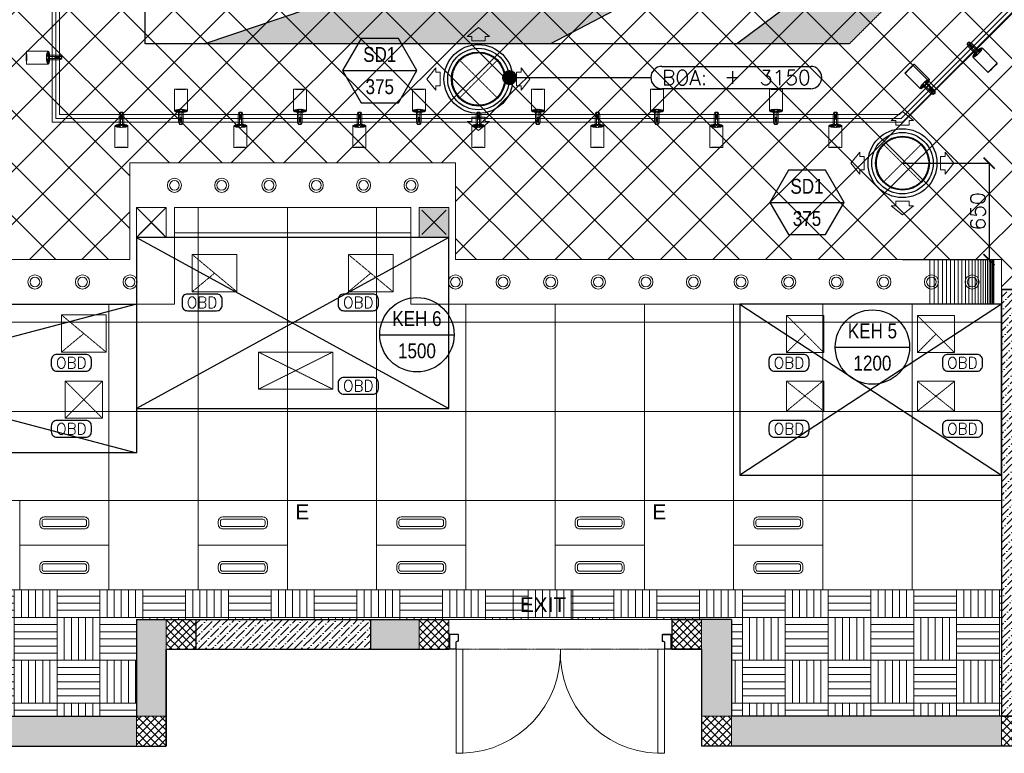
# Model space of a CAD drawing. Header units: millimetres. Extents: x -150 to 72073, y -3152 to 13830.
# Tile 2 of 19: x 3205 to 9825, y -49 to 4883. Entities that reach past the tile are written whole.
import ezdxf
from ezdxf.enums import TextEntityAlignment as Align

# ---------------------------------------------------------------- set-up
doc = ezdxf.new("R2010")
doc.units = ezdxf.units.MM
doc.header["$PDMODE"] = 34
for name, pattern in [('( Hidden )', [0.375, 0.25, -0.125]), ('DASHED', [0.75, 0.5, -0.25]), ('HIDDEN', [0.375, 0.25, -0.125])]:
    doc.linetypes.add(name, pattern=pattern)
for name, color, linetype, lineweight in [('a- flr dim 02', 1, 'Continuous', 30), ('A-DOOR', 1, 'Continuous', 0), ('A-LIGHT', 1, 'Continuous', 5), ('A-LINTEL', 252, '( Hidden )', 0), ('A-Wall & Column', 2, 'Continuous', 0), ('ND_26_HATCH', 8, 'Continuous', 13)]:
    doc.layers.add(name, color=color, linetype=linetype, lineweight=lineweight)
for name, color, linetype, lineweight, true_color in [('A-100MM', 7, 'Continuous', 0, 0xff5c5c), ('A-200MM', 7, 'Continuous', 5, 0x00b8b8), ('A-CEILING-01', 7, 'Continuous', 5, 0xd56ca8), ('A-CEILING-02', 7, 'Continuous', 5, 0xf27172), ('A-CEILING-03', 7, 'Continuous', 5, 0xfecc66), ('A-CEILING-08', 7, 'Continuous', 5, 0xd56ca8), ('ACMV-FA-DUCT', 150, 'Continuous', 20, 0x007fff), ('ACMV-KE-DUCT', 220, 'Continuous', 20, 0xff00bf), ('ACMV-SA-DUCT', 200, 'Continuous', 20, 0xbf00ff), ('ACMV-SA-FLOW-ARROW', 200, 'Continuous', 20, 0xbf00ff), ('M-MEP-ELLG-LIGHT', 5, 'Continuous', 15, 0x0000ff), ('XR-CP-DS$0$A-DOWN LIG', 9, 'Continuous', 0, 0x808080)]:
    doc.layers.add(name, color=color, linetype=linetype, lineweight=lineweight, true_color=true_color)
for name, color, linetype in [('A-ANNO-DIMS-30', 7, 'Continuous'), ('A-CELING ELEMENT', 1, 'Continuous'), ('A-EQUIP', 253, 'Continuous'), ('ACMV-SA-TEXT', 7, 'Continuous'), ('Legend', 7, 'Continuous')]:
    doc.layers.add(name, color=color, linetype=linetype)
for name, color, linetype, true_color in [('ACMV-EQP-DX', 30, 'Continuous', 0xff7f00), ('ACMV-GRD', 30, 'Continuous', 0xff7f00), ('Exhaut Hoods', 7, 'Continuous', 0xf26722), ('RCP LAYOUT', 9, 'Continuous', 0x808080)]:
    doc.layers.add(name, color=color, linetype=linetype, true_color=true_color)
doc.styles.add('Arial Narrow', font='ARIALN.TTF')
doc.styles.add('Romans', font='Romans.shx')
doc.styles.get("Standard").update_dxf_attribs({"font": 'arial.ttf'})
doc.dimstyles.new('100_Romans_Dot', dxfattribs={"dimtxt": 100, "dimasz": 100, "dimexe": 50, "dimexo": 50, "dimgap": 50, "dimtad": 1, "dimdec": 0, "dimzin": 0, "dimdsep": 46, "dimtxsty": 'Romans', "dimblk": 'DOT', "dimcen": 0.09, "dimclrd": 256, "dimclre": 256, "dimadec": 0, "dimazin": 0, "dimtfac": 1, "dimtdec": 0, "dimtofl": 0, "dimtmove": 0, "dimatfit": 3, "dimldrblk": 'DOT', "dimfxl": 1, "dimtolj": 1, "dimtzin": 0, "dimarcsym": 0})
doc.dimstyles.new('ISO-25', dxfattribs={"dimtxt": 2.5, "dimasz": 2.5, "dimexe": 1.25, "dimexo": 0.625, "dimtad": 1, "dimtxsty": 'Standard', "dimcen": 2.5, "dimadec": 0, "dimazin": 0, "dimtfac": 1, "dimtmove": 0, "dimatfit": 3, "dimfxl": 1, "dimarcsym": 0})
pattern_1 = [(45, (451552.75, 162145.904), (17.2357278, 63.1976686), [81.25, -16.25, 0, -16.25])]
pattern_2 = [(45, (451552.75, 162145.904), (-26.5165043, 26.5165043), []), (135, (451552.75, 162145.904), (-26.5165043, -26.5165043), [])]
pattern_3 = [(45, (0, 0), (19.8873782, 72.9203868), [93.75, -18.75, 0, -18.75])]

# ---------------------------------------------------------------- blocks, each defined once
blk = doc.blocks.new('NON FIRE RATED - DOUBLE FLUSHED DOOR_WITHOUT VISION PANEL - D10_WOODEN DOOR - NON FIRE RATED DOUBLE LEAF SINGLE SWING-42609824-Store 04 at Node L5 Level')
at = {"layer": 'A-DOOR', "color": 8, "true_color": 0x808080}
for p, q in [((-700, 100), (-700, 799.6)), ((-655, 799.6), (-700, 799.6)), ((-655, 799.6), (-655, 100)), ((655, 799.6), (655, 100)), ((655, 799.6), (700, 799.6)), ((700, 100), (700, 799.6)), ((-750, 100), (-750, 85)), ((-745, 85), (-750, 85)), ((-700, 100), (-655, 100)), ((655, 100), (700, 100)), ((745, 85), (750, 85)), ((750, 100), (750, 85)), ((-745, 14.7), (-750, 14.7)), ((-750, -0.3), (-750, 14.7)), ((745, 14.7), (750, 14.7)), ((750, -0.3), (750, 14.7))]:
    blk.add_line(p, q, dxfattribs=at)
at = {"layer": 'A-DOOR', "color": 8, "lineweight": 15, "true_color": 0x808080}
for p, q in [((-745, 96), (-745, 3.8)), ((-745, 96), (-745, 85)), ((-745, 85), (-742.5, 85)), ((-742.5, 3.8), (-742.5, 96)), ((-704, 100), (-741, 100)), ((-741, 97.5), (-704, 97.5)), ((-702.5, 96), (-702.5, 53)), ((-700, 53), (-700, 96)), ((700, 53), (700, 96)), ((702.5, 96), (702.5, 53)), ((704, 100), (741, 100)), ((741, 97.5), (704, 97.5)), ((742.5, 3.8), (742.5, 96)), ((745, 85), (742.5, 85)), ((745, 96), (745, 3.8)), ((745, 96), (745, 85)), ((-741, 2.2), (-689, 2.2)), ((-689, 49), (-696, 49)), ((-696, 46.5), (-689, 46.5)), ((-687.5, 45), (-687.5, 3.8)), ((-685, 3.8), (-685, 45)), ((685, 3.8), (685, 45)), ((687.5, 45), (687.5, 3.8)), ((689, 49), (696, 49)), ((696, 46.5), (689, 46.5)), ((741, 2.2), (689, 2.2)), ((-689, -0.3), (-741, -0.3)), ((689, -0.3), (741, -0.3))]:
    blk.add_line(p, q, dxfattribs=at)
at = {"layer": 'A-DOOR', "color": 8, "true_color": 0x808080}
for centre, radius, start, end in [((-677.5, 122.1), 677.9, 358.12843, 88.09785), ((677.5, 122.1), 677.9, 91.90215, 181.87157), ((-745.5, 115.3), 15.9, 253.59786, 286.40215), ((745.5, 115.3), 15.9, 253.59785, 286.40214), ((-745.5, -15.5), 15.9, 73.59798, 106.40202), ((745.5, -15.5), 15.9, 73.59798, 106.40202)]:
    blk.add_arc(centre, radius, start, end, dxfattribs=at)
at = {"layer": 'A-DOOR', "color": 8, "lineweight": 15, "true_color": 0x808080}
for centre, radius, start, end in [((-741, 96), 4, 90.04087, 180), ((-741, 96), 4, 90.04087, 180), ((-741, 96), 1.5, 90, 180), ((-704, 96), 4, 360, 90), ((-704, 96), 1.5, 360, 90), ((704, 96), 4, 90, 180), ((704, 96), 1.5, 90, 180), ((741, 96), 4, 0, 89.95913), ((741, 96), 4, 0, 89.95913), ((741, 96), 1.5, 0, 90), ((-741, 3.8), 4, 180, 270), ((-741, 3.8), 1.5, 180, 270), ((-696, 53), 6.5, 180, 270), ((-696, 53), 4, 180, 270), ((-689, 45), 4, 0, 90), ((-689, 45), 1.5, 360, 90), ((-689, 3.8), 1.5, 270, 360), ((-689, 3.8), 4, 270, 360), ((689, 45), 4, 90, 180), ((689, 3.8), 4, 180, 270), ((689, 45), 1.5, 90, 180), ((689, 3.8), 1.5, 180, 270), ((696, 53), 4, 270, 0), ((696, 53), 6.5, 270, 360), ((741, 3.8), 1.5, 270, 0), ((741, 3.8), 4, 270, 0)]:
    blk.add_arc(centre, radius, start, end, dxfattribs=at)
blk = doc.blocks.new('A$C81f607aa')
at = {"layer": 'A-100MM', "true_color": 0x808080, "transparency": 33554687}
h = blk.add_hatch(dxfattribs=at)
h.set_pattern_fill('ANSI36', color=8, scale=260)
h.set_pattern_definition(pattern_1)
h.paths.add_polyline_path([(-5295, 200), (-5295, 2970), (-4974.3, 2970), (-4974.3, 3070), (-4974.3, 3323), (-4779, 3518.4), (-4878.9, 3618.3), (-5074.3, 3423), (-5074.3, 3070), (-5395, 3070), (-5395, 200)])
at = {"layer": 'A-200MM', "true_color": 0x808080, "transparency": 33554687}
h = blk.add_hatch(dxfattribs=at)
h.set_pattern_fill('ANSI36', color=8, scale=260)
h.set_pattern_definition(pattern_1)
h.paths.add_polyline_path([(-9633.4, 850), (-10672.1, 850), (-10810, 850), (-10810, 650), (-9633.4, 650)])
at = {"layer": 'A-Wall & Column', "true_color": 0x808080}
h = blk.add_hatch(color=8, dxfattribs=at)
h.dxf.hatch_style = 1
h.paths.add_polyline_path([(-9310, 3420), (-9110, 3420), (-9110, 3620), (-9310, 3620)])
at = {"layer": 'ND_26_HATCH', "lineweight": -3, "true_color": 0x808080, "transparency": 33554687}
h = blk.add_hatch(color=8, dxfattribs=at)
h.dxf.hatch_style = 1
h.paths.add_polyline_path([(-15000, 13280), (-15200, 13280), (-15200, 0), (-11010, 0), (-11010, 650), (-10810, 650), (-10810, 850), (-11210, 850), (-11210, 200), (-15000, 200), (-15000, 8735.8), (-15000, 8835.8), (-15000, 9585.8), (-15000, 9685.8), (-15000, 10435.8), (-15000, 10535.8), (-15000, 11285.8), (-15000, 11385.8), (-15000, 12135.8), (-15000, 12235.8)])
h.paths.add_polyline_path([(-15200, 11087.2), (-15000, 11087.2), (-15000, 11287.2), (-15200, 11287.2)], flags=17)
h.paths.add_polyline_path([(-15200, 8211.4), (-15000, 8211.4), (-15000, 8411.4), (-15200, 8411.4)], flags=17)
h.paths.add_polyline_path([(-15200, 5830), (-15000, 5830), (-15000, 6030), (-15200, 6030)], flags=17)
h.paths.add_polyline_path([(-15200, 3420), (-15000, 3420), (-15000, 3620), (-15200, 3620)], flags=17)
h.paths.add_polyline_path([(-15200, 0), (-15000, 0), (-15000, 200), (-15200, 200)], flags=17)
h.paths.add_polyline_path([(-13205, 0.3), (-13005, 0.3), (-13005, 200.3), (-13205, 200.3)], flags=16)
h.paths.add_polyline_path([(-11210, 0), (-11010, 0), (-11010, 200), (-11210, 200)], flags=17)
h.paths.add_polyline_path([(-11010, 650), (-10810, 650), (-10810, 850), (-11010, 850)], flags=17)
h = blk.add_hatch(color=8, dxfattribs=at)
h.dxf.hatch_style = 1
h.paths.add_polyline_path([(0, 0), (0, 1970), (200, 1970), (200, 2043.5), (200, 2170), (2, 2170), (2, 2518), (-198, 2518), (-198, 200), (-830.1, 200), (-830.1, 199.7), (-2220.4, 199.7), (-2220.4, 198.7), (-2886.6, 198.7), (-7210, 200), (-7210, 850), (-7610, 850), (-7610, 650), (-7410, 650), (-7410, 0)])
h.paths.add_polyline_path([(-7410, 650), (-7610, 650), (-7610, 850), (-7410, 850)], flags=17)
h.paths.add_polyline_path([(-7210, 0), (-7410, 0), (-7410, 200), (-7210, 200)], flags=17)
h.paths.add_polyline_path([(-5395, 0), (-5195, 0), (-5195, 200), (-5395, 200)], flags=17)
h.paths.add_polyline_path([(-3380, 0), (-3180, 0), (-3180, 200), (-3380, 200)], flags=17)
h.paths.add_polyline_path([(-200, 0), (0, 0), (0, 200), (-200, 200)], flags=17)
h.paths.add_polyline_path([(0, 1970), (200, 1970), (200, 2170), (0, 2170)], flags=17)
at = {"layer": 'ND_26_HATCH', "lineweight": -3, "true_color": 0x808080}
h = blk.add_hatch(dxfattribs=at)
h.set_pattern_fill('ANSI37', color=8, scale=300)
h.set_pattern_definition(pattern_2)
h.paths.add_polyline_path([(-10810, 850), (-10833, 850), (-10833, 848), (-11010, 848), (-11010, 650), (-10810, 650), (-10810, 723.5)])
at = {"layer": 'ND_26_HATCH', "lineweight": -3, "true_color": 0x808080, "transparency": 33554687}
h = blk.add_hatch(color=8, dxfattribs=at)
h.dxf.hatch_style = 1
h.paths.add_polyline_path([(-9310, 850), (-9633.4, 850), (-9633.4, 650), (-9633.4, 650), (-9310, 650)])
at = {"layer": 'ND_26_HATCH', "lineweight": -3, "true_color": 0x808080}
h = blk.add_hatch(dxfattribs=at)
h.set_pattern_fill('ANSI37', color=8, scale=300)
h.set_pattern_definition(pattern_2)
h.paths.add_polyline_path([(-9110, 800), (-9110, 850), (-9310, 850), (-9310, 650), (-9110.1, 650)])
h = blk.add_hatch(dxfattribs=at)
h.set_pattern_fill('ANSI37', color=8, scale=300)
h.set_pattern_definition(pattern_2)
h.paths.add_polyline_path([(-7410, 650), (-7610, 650), (-7610, 850), (-7410, 850)])
h = blk.add_hatch(dxfattribs=at)
h.set_pattern_fill('ANSI37', color=8, scale=300)
h.set_pattern_definition(pattern_2)
h.paths.add_polyline_path([(-11010, 200), (-11210, 200), (-11210, 0), (-11010, 0)])
h = blk.add_hatch(dxfattribs=at)
h.set_pattern_fill('ANSI37', color=8, scale=300)
h.set_pattern_definition(pattern_2)
h.paths.add_polyline_path([(-7210, 0), (-7410, 0), (-7410, 200), (-7210, 200)])
h = blk.add_hatch(dxfattribs=at)
h.set_pattern_fill('ANSI37', color=8, scale=300)
h.set_pattern_definition(pattern_2)
h.paths.add_polyline_path([(-5395, 0), (-5195, 0), (-5195, 200), (-5395, 200)])
at = {"layer": 'a- flr dim 02', "color": 8, "lineweight": -3, "true_color": 0x808080}
blk.add_lwpolyline([(-5295, 200), (-5295, 2970), (-4974.3, 2970), (-4974.3, 3070), (-4974.3, 3323), (-4779, 3518.4), (-4878.9, 3618.3), (-5074.3, 3423), (-5074.3, 3070), (-5395, 3070), (-5395, 200), (-5295, 200)], dxfattribs=at)
at = {"layer": 'A-EQUIP', "color": 8, "lineweight": -3, "true_color": 0x808080}
for points in [[(-11028, 3602), (-11192, 3438)], [(-11192, 3602), (-11028, 3438)], [(-9128, 3602), (-9292, 3438)], [(-9292, 3602), (-9128, 3438)]]:
    blk.add_lwpolyline(points, dxfattribs=at)
at = {"layer": 'A-LINTEL', "color": 8, "lineweight": 0, "ltscale": 8, "true_color": 0x808080}
for points in [[(-9110, 850), (-7610, 850)], [(-9110, 650), (-7610, 650)]]:
    blk.add_lwpolyline(points, dxfattribs=at)
at = {"layer": 'A-Wall & Column', "color": 8, "true_color": 0x808080}
for p, q in [((-11010, 3420), (-11210, 3620)), ((-11210, 3420), (-11010, 3620))]:
    blk.add_line(p, q, dxfattribs=at)
at = {"layer": 'A-Wall & Column', "color": 8, "lineweight": -3, "true_color": 0x808080}
for p, q in [((-5395, 3070), (-5395, 200)), ((-5395, 3070), (-5074.3, 3070)), ((-11210, 850), (-11210, 200)), ((-11210, 850), (-10810, 850)), ((-10810, 850), (-10810, 650)), ((-9633.4, 850), (-9110, 850)), ((-7610, 850), (-7610, 650)), ((-7210, 850), (-7610, 850)), ((-7610, 850), (-7410, 850)), ((-7210, 850), (-7210, 200)), ((-11010, 650), (-11010, 0)), ((-11010, 650), (-10810, 650)), ((-7410, 650), (-7610, 650)), ((-7410, 650), (-7410, 0)), ((-15000, 200), (-11210, 200)), ((-200, 200), (-7210, 200)), ((-15200, 0), (-11010, 0)), ((0, 0), (-7410, 0))]:
    blk.add_line(p, q, dxfattribs=at)
at = {"layer": 'A-Wall & Column', "color": 8, "true_color": 0x808080}
for points in [[(-11010, 3420), (-11210, 3420), (-11210, 3620), (-11010, 3620)], [(-11210, 3420), (-11010, 3420), (-11010, 3620), (-11210, 3620)], [(-9310, 3420), (-9110, 3420), (-9110, 3620), (-9310, 3620)], [(-9310, 3420), (-9110, 3420), (-9110, 3620), (-9310, 3620)], [(-11010, 650), (-10810, 650), (-10810, 850), (-11010, 850)], [(-9310, 650), (-9110, 650), (-9110, 850), (-9310, 850)], [(-7410, 650), (-7610, 650), (-7610, 850), (-7410, 850)], [(-11210, 0), (-11010, 0), (-11010, 200), (-11210, 200)], [(-7210, 0), (-7410, 0), (-7410, 200), (-7210, 200)], [(-5395, 0), (-5195, 0), (-5195, 200), (-5395, 200)]]:
    blk.add_lwpolyline(points, close=True, dxfattribs=at)
at = {"layer": 'A-Wall & Column', "color": 8, "lineweight": -3, "true_color": 0x808080}
for points in [[(-10810, 850), (-9633.4, 850)], [(-7610, 800), (-7610, 650), (-7410, 650)], [(-11010, 0), (-11010, 650), (-10810, 650)], [(-10810, 650), (-9633.4, 650)], [(-9633.4, 650), (-9110, 650)], [(-7610, 650), (-7410, 650), (-7410, 0)]]:
    blk.add_lwpolyline(points, dxfattribs=at)
at = {"layer": 'ND_26_HATCH', "color": 8, "lineweight": -3, "true_color": 0x808080}
blk.add_lwpolyline([(-9633.4, 650), (-9633.4, 850)], dxfattribs=at)
at = {"layer": 'A-DOOR', "color": 8, "true_color": 0x808080, "rotation": 179.9633369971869}
blk.add_blockref('NON FIRE RATED - DOUBLE FLUSHED DOOR_WITHOUT VISION PANEL - D10_WOODEN DOOR - NON FIRE RATED DOUBLE LEAF SINGLE SWING-42609824-Store 04 at Node L5 Level', (-8360, 751), dxfattribs=at)
blk = doc.blocks.new('XR-CP-DS$0$LIGHTSSS')
at = {"layer": 'XR-CP-DS$0$A-DOWN LIG', "color": 253}
for p, q in [((-367968.2, -158911.1), (-367968.2, -159211.1)), ((-367940, -158911.1), (-367940, -159211.1)), ((-367912, -158911.1), (-367912, -159211.1)), ((-367884.3, -158911.1), (-367884.3, -159211.1)), ((-367856.9, -158911.1), (-367856.9, -159211.1)), ((-367829.9, -158911.1), (-367829.9, -159211.1)), ((-367803.6, -158911.1), (-367803.6, -159211.1)), ((-367778, -158911.1), (-367778, -159211.1)), ((-367753.2, -158911.1), (-367753.2, -159211.1)), ((-367729.3, -158911.1), (-367729.3, -159211.1)), ((-367706.4, -158911.1), (-367706.4, -159211.1)), ((-367684.6, -158911.1), (-367684.6, -159211.1)), ((-367664.1, -158911.1), (-367664.1, -159211.1)), ((-367644.9, -158911.1), (-367644.9, -159211.1)), ((-367627, -158911.1), (-367627, -159211.1)), ((-367610.6, -158911.1), (-367610.6, -159211.1)), ((-367595.8, -158911.1), (-367595.8, -159211.1)), ((-367582.5, -158911.1), (-367582.5, -159211.1)), ((-367570.9, -158911.1), (-367570.9, -159211.1)), ((-367561, -158911.1), (-367561, -159211.1)), ((-367552.8, -158911.1), (-367552.8, -159211.1)), ((-367546.4, -158911.1), (-367546.4, -159211.1)), ((-367541.8, -158911.1), (-367541.8, -159211.1)), ((-367539.1, -158911.1), (-367539.1, -159211.1)), ((-367538.2, -158911.1), (-367538.2, -159211.1))]:
    blk.add_line(p, q, dxfattribs=at)
blk.add_lwpolyline([(-367488.2, -158911.1), (-371158.2, -158911.1), (-371158.2, -158261.1), (-373348.2, -158261.1), (-373348.2, -158911.1), (-376643.2, -158911.1), (-376643.2, -159211.1), (-373048.2, -159211.1), (-373048.2, -158561.1), (-371458.2, -158561.1), (-371458.2, -159211.1), (-367488.2, -159211.1)], close=True, dxfattribs=at)
blk = doc.blocks.new('XR-CP-DS$0$ceiling element 01')
at = {"layer": 'A-CELING ELEMENT', "lineweight": 5, "true_color": 0x808080, "transparency": 33554687}
h = blk.add_hatch(dxfattribs=at)
h.set_pattern_fill('ANSI36', color=8, scale=300)
h.set_pattern_definition(pattern_3)
h.paths.add_polyline_path([(-425629.8, -157750.9, -0.039119), (-425655.9, -157707.5), (-427128.8, -158480.5, 0.039269), (-426963.6, -158744.9)])
h.paths.add_polyline_path([(-427216.5, -158526.6, -0.039231), (-427344.4, -158225.6), (-431924, -159775.1), (-429595.3, -159775.1)])
h.paths.add_polyline_path([(-427146.3, -156679.9, 0.039168), (-427262.3, -156968.3), (-425674.3, -157463.1, -0.03857), (-425655.4, -157416.9)])
h.paths.add_polyline_path([(-425704.2, -155604.7, 0.039168), (-426005.5, -155681.4), (-425472.4, -157256.8, -0.03857), (-425424.2, -157244.1)])
edge = h.paths.add_edge_path()
edge.add_line((-430171.7, -151115.1), (-430279.8, -151115.1))
edge.add_line((-430279.8, -151115.1), (-430279.8, -151215.1))
edge.add_line((-430279.8, -151215.1), (-430479.8, -151215.1))
edge.add_line((-430479.8, -151215.1), (-430479.8, -151115.1))
edge.add_line((-430479.8, -151115.1), (-430629.8, -151115.1))
edge.add_line((-430629.8, -151115.1), (-430629.8, -150665.1))
edge.add_line((-430629.8, -150665.1), (-432321.8, -150665.1))
edge.add_line((-432321.8, -150665.1), (-432321.8, -150772.9))
edge.add_line((-432321.8, -150772.9), (-426859.3, -156104.6))
edge.add_arc((-425365.2, -157562.3), 2087.3, 126.73774, 135.70789, ccw=False)
edge.add_line((-426613.8, -155889.5), (-430171.7, -151115.1))
edge = h.paths.add_edge_path()
edge.add_line((-424199.8, -150665.1), (-424199.8, -151115.1))
edge.add_line((-424199.8, -151115.1), (-424349.8, -151115.1))
edge.add_line((-424349.8, -151115.1), (-424349.8, -151215.1))
edge.add_line((-424349.8, -151215.1), (-424444.6, -151215.1))
edge.add_line((-424444.6, -151215.1), (-425069.6, -155496))
edge.add_arc((-425365.2, -157562.3), 2087.3, 72.87178, 81.85779, ccw=False)
edge.add_line((-424750.5, -155567.5), (-423223, -150665.1))
edge.add_line((-423223, -150665.1), (-424199.8, -150665.1))
h.paths.add_polyline_path([(-424567.7, -153182.9), (-424331.7, -153182.9), (-424331.7, -153418.9), (-424567.7, -153418.9)], flags=16)
h = blk.add_hatch(dxfattribs=at)
h.set_pattern_fill('ANSI36', color=8, scale=300)
h.set_pattern_definition(pattern_3)
h.paths.add_polyline_path([(-426846.1, -159033.2, -0.036239), (-427043, -158804), (-428346.2, -159775.1), (-427588, -159775.1)])
h.paths.add_polyline_path([(-427423.6, -157908.4, -0.039197), (-427452.5, -157582.9), (-432321.8, -157641.9), (-432321.8, -158745.1)])
h.paths.add_polyline_path([(-425674.9, -157660.7, -0.038923), (-425686.3, -157611.6), (-427325.9, -157891.7, 0.039228), (-427250.5, -158193.8)])
h.paths.add_polyline_path([(-425560.1, -157303.4, -0.038492), (-425518.1, -157276.7), (-426291, -155804.1, 0.039154), (-426553.9, -155969.8)])
h.paths.add_polyline_path([(-426337.7, -155715.3, -0.039172), (-426037.7, -155586.2), (-427702.8, -150665.1), (-428988.4, -150665.1)])
at = {"layer": 'A-CELING ELEMENT', "color": 8, "linetype": '( Hidden )', "lineweight": -3, "ltscale": 10, "true_color": 0x808080}
blk.add_lwpolyline([(-427588, -159775.1), (-432321.8, -159775.1), (-432321.8, -150665.1), (-423119.8, -150665.1), (-423119.8, -155306.9), (-427588, -159775.1)], dxfattribs=at)
at = {"layer": 'A-CELING ELEMENT', "color": 8, "lineweight": -3, "true_color": 0x808080}
for points in [[(-431924, -159775.1), (-427344.4, -158225.6)], [(-427216.5, -158526.6), (-429595.3, -159775.1)], [(-428346.2, -159775.1), (-427043, -158804)]]:
    blk.add_lwpolyline(points, dxfattribs=at)
blk = doc.blocks.new('EXIT LIGHT')
at = {"color": 0}
blk.add_lwpolyline([(-200, -200), (200, -200), (200, 0), (-200, 0)], close=True, dxfattribs=at)
blk.add_attdef('EXIT', text='', height=100, dxfattribs=at).set_placement((0, -100), align=Align.MIDDLE_CENTER)
blk = doc.blocks.new('LIGHT-600X600MM')
at = {"color": 0}
blk.add_line((300, 0), (-300, 0), dxfattribs=at)
blk.add_lwpolyline([(-300, 300), (-300, -300), (300, -300), (300, 300)], close=True, dxfattribs=at)
for points in [[(-165, 160), (-165, 140, 0.414214), (-135, 110), (135, 110, 0.414214), (165, 140), (165, 160, 0.414214), (135, 190), (-135, 190, 0.414214)], [(-150, 160), (-150, 140, 0.414214), (-135, 125), (135, 125, 0.414214), (150, 140), (150, 160, 0.414214), (135, 175), (-135, 175, 0.414214)], [(-165, -160), (-165, -140, -0.414214), (-135, -110), (135, -110, -0.414214), (165, -140), (165, -160, -0.414214), (135, -190), (-135, -190, -0.414214)], [(-150, -160), (-150, -140, -0.414214), (-135, -125), (135, -125, -0.414214), (150, -140), (150, -160, -0.414214), (135, -175), (-135, -175, -0.414214)]]:
    blk.add_lwpolyline(points, format="xyb", close=True, dxfattribs=at)
blk.add_attdef('E', text='', height=100).set_placement((400, 250), align=Align.MIDDLE_CENTER)
blk = doc.blocks.new('A$C98a85b24')
at = {"layer": 'M-MEP-ELLG-LIGHT', "color": 8, "true_color": 0x808080}
for p in [(-685, 1350), (1715, 1350), (4115, 1350)]:
    blk.add_blockref('LIGHT-600X600MM', p, dxfattribs=at)
ref = blk.add_blockref('LIGHT-600X600MM', (515, 1350), dxfattribs=at)
ref.add_attrib('E', 'E', dxfattribs={"layer": '0', "color": 0, "height": 100}).set_placement((915, 1575), align=Align.MIDDLE_CENTER)
ref = blk.add_blockref('LIGHT-600X600MM', (2915, 1350), dxfattribs=at)
ref.add_attrib('E', 'E', dxfattribs={"layer": '0', "color": 0, "height": 100}).set_placement((3315, 1575), align=Align.MIDDLE_CENTER)
blk.add_blockref('EXIT LIGHT', (2533.5, 1050), dxfattribs=at).add_auto_attribs({'EXIT': 'EXIT'})
blk = doc.blocks.new('track-L-1')
at = {"color": 8, "linetype": 'Continuous', "lineweight": 13, "true_color": 0x808080}
for p, q in [((-93, -5.8), (-93, 5.7)), ((-93, 1), (-89, 1)), ((-83, 6.7), (-92, 6.7)), ((-91.9, -1.2), (-91.9, 1)), ((-90.5, 6.7), (-90.5, 8.3)), ((-90.5, 8.3), (-85, 8.3)), ((-90.5, 6.9), (-85, 6.9)), ((-89, -1.2), (-89, 1)), ((-85, 6.7), (-85, 8.3)), ((-83, 6.9), (-83, 5.7)), ((-10, 6.9), (-83, 6.9)), ((-11, 15.4), (-77.5, 15.4)), ((-75.5, 2.9), (-75.5, -3.1)), ((-75.5, 2.9), (-46.4, 2.9)), ((-46.6, 2.9), (-46.6, -3.1)), ((-46.4, -3.1), (-46.4, 2.9)), ((-11, 6.9), (-11, 15.4)), ((-6.5, 6.9), (-10.8, 11.2)), ((-5.1, 8), (-10.6, 13.5)), ((-5.1, 7.9), (-10.4, 15.8)), ((-3.5, 8.8), (-10.1, 18.5)), ((-3.5, 8.8), (-9.6, 22.8)), ((-1.8, 9.3), (-9, 26)), ((-9, -6.1), (-9, 5.9)), ((-6.5, 3.9), (-9, 3.9)), ((-1.8, 9.3), (-7, 34.5)), ((0, 9.4), (-5.8, 37.6)), ((0, 9.4), (-0.6, 43.4)), ((-0.5, 43.4), (144.7, 43.5)), ((1.8, 9.3), (1.2, 42.9)), ((1.8, 9.3), (5.7, 35.2)), ((3.5, 8.8), (6.9, 31.2)), ((3.5, 8.8), (8.5, 22.7)), ((5.1, 8), (9, 18.9)), ((5.1, 8), (9.4, 15.5)), ((6.5, 7), (9.6, 12.4)), ((6.5, 6.9), (9.7, 10.9)), ((7.7, 5.7), (9.9, 8.3)), ((-93, -1.2), (-89, -1.2)), ((-92, -6.8), (-83, -6.8)), ((-90.5, -8.5), (-90.5, -6.8)), ((-90.5, -7.1), (-85, -7.1)), ((-90.5, -8.5), (-85, -8.5)), ((-85, -8.5), (-85, -6.8)), ((-83, -7.1), (-83, -5.8)), ((-83, -7.1), (-10, -7.1)), ((-77.5, -15.6), (-11, -15.6)), ((-75.5, -3.1), (-46.4, -3.1)), ((-11, -15.6), (-11, -7.1)), ((-6.5, -7), (-10.8, -11.3)), ((-5.1, -8.1), (-10.6, -13.6)), ((-5.1, -8.1), (-10.4, -15.9)), ((-3.5, -8.9), (-10.1, -18.6)), ((-3.5, -8.9), (-9.6, -22.9)), ((-6.5, -4.1), (-9, -4.1)), ((-1.8, -9.4), (-9, -26.1)), ((-1.8, -9.4), (-7, -34.6)), ((0, -9.6), (-5.8, -37.7)), ((0, -9.6), (-0.6, -43.6)), ((-0.5, -43.6), (144.7, -43.5)), ((1.8, -9.4), (1.2, -43)), ((1.8, -9.4), (5.7, -35.3)), ((3.5, -8.9), (6.9, -31.3)), ((3.5, -8.9), (8.5, -22.8)), ((5.1, -8.1), (9, -19.1)), ((5.1, -8.1), (9.4, -15.6)), ((6.5, -7.1), (9.6, -12.5)), ((6.5, -7.1), (9.7, -11)), ((7.7, -5.8), (9.9, -8.4))]:
    blk.add_line(p, q, dxfattribs=at)
for centre, radius, start, end in [((-92, 5.7), 1, 90.0041, 180.0041), ((-77.5, -0.1), 15.5, 90.0041, 154.18801), ((-10, 5.9), 1, 0.0041, 90.0041), ((0, -0.1), 9.5, 205.04361, 154.96458), ((2, 9.9), 10.4, 214.92925, 253.0242), ((-92, -5.8), 1, 180.0041, 270.0041), ((-77.5, -0.1), 15.5, 205.82018, 270.0041), ((-10, -6.1), 1, 270.0041, 0.0041), ((2, -10), 10.4, 106.984, 145.07894)]:
    blk.add_arc(centre, radius, start, end, dxfattribs=at)
for centre, ratio, start_param, end_param in [((-0.5, -0.1), 0.243873, -1.409174, 4.550767), ((144.7, 0), 0.034014, -1.570796, 4.712389)]:
    blk.add_ellipse(centre, major_axis=(0, -43.5), ratio=ratio, start_param=start_param, end_param=end_param, dxfattribs=at)
blk = doc.blocks.new('A$Ce144d348')
at = {"layer": 'M-MEP-ELLG-LIGHT', "color": 252}
blk.add_lwpolyline([(3223, -5724), (3273, -5724), (3273, -9235), (8919.9, -9235), (13625, -4529.9), (13625, -356.4), (13675, -356.4), (13675, -4550.7), (8940.7, -9285), (3223, -9285)], close=True, dxfattribs=at)
blk.add_lwpolyline([(3248, -5724), (3248, -9260), (8930.3, -9260), (13650, -4540.3), (13650, -356.4)], dxfattribs=at)
at = {"layer": 'M-MEP-ELLG-LIGHT', "color": 1, "true_color": 0xff0000, "xscale": -1}
for p, rotation in [((9444.7, -8818), 134.9999999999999), ((3689.1, -9311), 90), ((4489.1, -9311), 90), ((5289.1, -9311), 90), ((6089.1, -9311), 90), ((6889.1, -9311), 90), ((7689.1, -9310.9), 90), ((8489.1, -9310.9), 90)]:
    blk.add_blockref('track-L-1', p, dxfattribs=dict(at, rotation=rotation))
blk.add_blockref('track-L-1', (3195.5, -8851.5), dxfattribs=at)
at = {"layer": 'M-MEP-ELLG-LIGHT', "color": 1, "true_color": 0xff0000}
for p, rotation in [((9089.7, -9028.7), 135), ((4089.1, -9209), 90), ((4889.1, -9209), 90), ((5689.1, -9209), 90), ((6489.1, -9209), 90), ((7289.1, -9209), 90), ((8089.1, -9208.9), 90)]:
    blk.add_blockref('track-L-1', p, dxfattribs=dict(at, rotation=rotation))
blk = doc.blocks.new('A$C137d50fb')
at = {"layer": 'M-MEP-ELLG-LIGHT', "color": 8, "lineweight": 13, "true_color": 0x808080}
for centre, radius in [((4045.7, -9710), 47.5), ((4363.4, -9710), 47.5), ((4681.1, -9710), 47.5), ((4998.9, -9710), 47.5), ((5316.6, -9710), 47.5), ((5636.6, -9710), 47.5), ((4045.7, -9710), 32.5), ((4363.4, -9710), 32.5), ((4681.1, -9710), 32.5), ((4998.9, -9710), 32.5), ((5316.6, -9710), 32.5), ((5636.6, -9710), 32.5), ((593.8, -10360), 47.5), ((867.3, -10360), 47.5), ((1187.3, -10360), 47.5), ((1507.3, -10360), 47.5), ((1827.3, -10360), 47.5), ((2147.3, -10360), 47.5), ((2467.3, -10360), 47.5), ((2787.3, -10360), 47.5), ((3107.3, -10360), 47.5), ((3427.3, -10360), 47.5), ((3747.3, -10360), 47.5), ((5935, -10360), 47.5), ((6255, -10360), 47.5), ((6575, -10360), 47.5), ((6895, -10360), 47.5), ((7215, -10360), 47.5), ((7535, -10360), 47.5), ((7855, -10360), 47.5), ((8175, -10360), 47.5), ((8495, -10360), 47.5), ((8815, -10360), 47.5), ((9135, -10360), 47.5), ((9408.5, -10360), 47.5), ((593.8, -10360), 32.5), ((867.3, -10360), 32.5), ((1187.3, -10360), 32.5), ((1507.3, -10360), 32.5), ((1827.3, -10360), 32.5), ((2147.3, -10360), 32.5), ((2467.3, -10360), 32.5), ((2787.3, -10360), 32.5), ((3107.3, -10360), 32.5), ((3427.3, -10360), 32.5), ((3747.3, -10360), 32.5), ((5935, -10360), 32.5), ((6255, -10360), 32.5), ((6575, -10360), 32.5), ((6895, -10360), 32.5), ((7215, -10360), 32.5), ((7535, -10360), 32.5), ((7855, -10360), 32.5), ((8175, -10360), 32.5), ((8495, -10360), 32.5), ((8815, -10360), 32.5), ((9135, -10360), 32.5), ((9408.5, -10360), 32.5)]:
    blk.add_circle(centre, radius, dxfattribs=at)
blk = doc.blocks.new('A$C256bf26b')
at = {"layer": 'A-CEILING-01', "true_color": 0x808080}
h = blk.add_hatch(dxfattribs=at)
h.set_pattern_fill('ANSI37', color=8, scale=2000)
h.set_pattern_definition([(45, (0, 0), (-176.7767, 176.7767), []), (135, (0, 0), (-176.7767, -176.7767), [])])
edge = h.paths.add_edge_path()
edge.add_line((17350, 13380), (12020, 13380))
edge.add_line((12020, 13380), (12020, 13280))
edge.add_line((12020, 13280), (11820, 13280))
edge.add_line((11820, 13280), (11820, 13380))
edge.add_line((11820, 13380), (6090, 13380))
edge.add_line((6090, 13380), (6090, 13280))
edge.add_line((6090, 13280), (5890, 13280))
edge.add_line((5890, 13280), (5890, 13380))
edge.add_line((5890, 13380), (350, 13380))
edge.add_line((350, 13380), (200, 13380))
edge.add_line((200, 13380), (200, 4520))
edge.add_line((200, 4520), (650, 4520))
edge.add_line((650, 4520), (650, 4220))
edge.add_line((650, 4220), (200, 4220))
edge.add_line((200, 4220), (200, 3270))
edge.add_line((200, 3270), (3945, 3270))
edge.add_line((3945, 3270), (3945, 3920))
edge.add_line((3945, 3920), (6135, 3920))
edge.add_line((6135, 3920), (6135, 3270))
edge.add_line((6135, 3270), (9805, 3270))
edge.add_line((9805, 3270), (9805, 3070))
edge.add_line((9805, 3070), (10125.7, 3070))
edge.add_line((10125.7, 3070), (10125.7, 3423))
edge.add_line((10125.7, 3423), (11242.1, 4539.4))
edge.add_line((11242.1, 4539.4), (10770.1, 5011.3))
edge.add_line((10770.1, 5011.3), (11904.4, 6145.6))
edge.add_line((11904.4, 6145.6), (14298.8, 8540))
edge.add_line((14298.8, 8540), (14450, 8540))
edge.add_line((14450, 8540), (14450, 9620))
edge.add_line((14450, 9620), (14450, 12330))
edge.add_arc((15200, 12330), 750, 90, 180, ccw=False)
edge.add_line((15200, 13080), (17350, 13080))
edge.add_line((17350, 13080), (17350, 13380))
h.paths.add_polyline_path([(5890.1, 11294.2), (6090.1, 11294.2), (6090.1, 11094.2), (5890.1, 11094.2)], flags=16)
h.paths.add_polyline_path([(5890.1, 9330), (6090.1, 9330), (6090.1, 9130), (5890.1, 9130)], flags=16)
h.paths.add_polyline_path([(5890, 8418.4), (6090, 8418.4), (6090, 8218.4), (5890, 8218.4)], flags=16)
h.paths.add_polyline_path([(5890, 6030), (6090, 6030), (6090, 5830), (5890, 5830)], flags=16)
h.paths.add_polyline_path([(11820, 8418.4), (12020, 8418.4), (12020, 8218.4), (11820, 8218.4)], flags=16)
h.paths.add_polyline_path([(11820, 9330), (12020, 9330), (12020, 9130), (11820, 9130)], flags=16)
h.paths.add_polyline_path([(11820.1, 11294.2), (12020.1, 11294.2), (12020.1, 11094.2), (11820.1, 11094.2)], flags=16)
at = {"layer": 'A-CEILING-03', "true_color": 0x808080}
h = blk.add_hatch(dxfattribs=at)
h.set_pattern_fill('AR-PARQ1', color=8, scale=24)
h.set_pattern_definition([(90, (0, 0), (-288, 288), [288, -288]), (90, (48, 0), (-288, 288), [288, -288]), (90, (96, 0), (-288, 288), [288, -288]), (90, (144, 0), (-288, 288), [288, -288]), (90, (192, 0), (-288, 288), [288, -288]), (90, (240, 0), (-288, 288), [288, -288]), (90, (288, 0), (-288, 288), [288, -288]), (0, (0, 288), (288, -288), [288, -288]), (0, (0, 336), (288, -288), [288, -288]), (0, (0, 384), (288, -288), [288, -288]), (0, (0, 432), (288, -288), [288, -288]), (0, (0, 480), (288, -288), [288, -288]), (0, (0, 528), (288, -288), [288, -288]), (0, (0, 576), (288, -288), [288, -288])])
h.paths.add_polyline_path([(200, 200), (3990, 200), (3990, 850), (7990, 850), (7990, 200), (9805, 200), (9805, 1050), (200, 1050)])
at = {"layer": 'A-CEILING-01', "color": 8, "true_color": 0x808080}
blk.add_lwpolyline([(11820, 13380), (6090, 13380), (6090, 13280), (5890, 13280), (5890, 13380), (350, 13380), (200, 13380), (200, 4520), (650, 4520), (650, 4220), (200, 4220), (200, 3270), (3945, 3270), (3945, 3920), (6135, 3920), (6135, 3270), (9805, 3270), (9805, 3070), (10125.7, 3070)], dxfattribs=at)
for points in [[(200, 1050), (200, 2970), (4245, 2970), (4245, 3620), (5835, 3620), (5835, 2970), (9805, 2970), (9805, 1050)], [(200, 200), (3990, 200), (3990, 850), (7990, 850), (7990, 200), (9805, 200), (9805, 1050), (200, 1050)]]:
    blk.add_lwpolyline(points, close=True, dxfattribs=at)
at = {"layer": 'A-CEILING-02', "color": 8, "linetype": 'Continuous', "true_color": 0x808080}
for p, q in [((4405, 1050), (4405, 3620)), ((5005, 1050), (5005, 3620)), ((5605, 1050), (5605, 3620)), ((4245, 3450), (5835, 3450)), ((3805, 1050), (3805, 2970)), ((6205, 1050), (6205, 2970)), ((6805, 1050), (6805, 2970)), ((7405, 1050), (7405, 2970)), ((8005, 1050), (8005, 2970)), ((8605, 1050), (8605, 2970)), ((9205, 1050), (9205, 2970)), ((200, 2850), (9805, 2850)), ((200, 2250), (9805, 2250)), ((200, 1650), (9805, 1650))]:
    blk.add_line(p, q, dxfattribs=at)
at = {"color": 8, "true_color": 0x808080}
blk.add_blockref('A$C81f607aa', (15200, 0), dxfattribs=at)
at = {"layer": 'A-CEILING-08', "color": 8, "lineweight": 0, "true_color": 0x808080}
blk.add_blockref('XR-CP-DS$0$ceiling element 01', (436369.8, 164495.1), dxfattribs=at)
at = {"layer": 'A-LIGHT', "color": 8, "true_color": 0x808080}
for name, p in [('A$C98a85b24', (4190, 0)), ('A$Ce144d348', (200, 13480)), ('A$C137d50fb', (200, 13480))]:
    blk.add_blockref(name, p, dxfattribs=at)
at = {"layer": 'XR-CP-DS$0$A-DOWN LIG', "color": 8, "lineweight": 0, "true_color": 0x808080}
blk.add_blockref('XR-CP-DS$0$LIGHTSSS', (377293.2, 162181.1), dxfattribs=at)
blk = doc.blocks.new('SA-RCD-350')
at = {"layer": 'ACMV-GRD'}
for radius in [231.5, 206.5, 181.5]:
    blk.add_circle((0, 0), radius, dxfattribs=at)
at = {"layer": 'ACMV-SA-DUCT', "linetype": 'HIDDEN'}
for p, q in [((-123.7, 123.7), (123.7, -123.7)), ((123.7, 123.7), (-123.7, -123.7))]:
    blk.add_line(p, q, dxfattribs=at)
blk.add_circle((0, 0), 175, dxfattribs=at)
at = {"layer": 'ACMV-SA-FLOW-ARROW'}
for points in [[(0, 346.5), (-75, 286.5), (-45, 286.5), (-45, 256.5), (45, 256.5), (45, 286.5), (75, 286.5), (0, 346.5)], [(-346.5, 0), (-286.5, 75), (-286.5, 45), (-256.5, 45), (-256.5, -45), (-286.5, -45), (-286.5, -75), (-346.5, 0)], [(346.5, 0), (286.5, 75), (286.5, 45), (256.5, 45), (256.5, -45), (286.5, -45), (286.5, -75), (346.5, 0)], [(0, -346.5), (-75, -286.5), (-45, -286.5), (-45, -256.5), (45, -256.5), (45, -286.5), (75, -286.5), (0, -346.5)]]:
    blk.add_lwpolyline(points, dxfattribs=at)
blk = doc.blocks.new('AIR Terminal Tag')
at = {"layer": 'Legend'}
blk.add_line((-250, 0), (250, 0), dxfattribs=at)
blk.add_lwpolyline([(-125, 216.5), (-250, 0), (-125, -216.5), (125, -216.5), (250, 0), (125, 216.5)], close=True, dxfattribs=at)
at = {"layer": 'Legend', "style": 'Arial Narrow'}
for tag, p in [('AIR_TERMINAL_TYPE_NUMBER', (0, 108.3)), ('CFM', (0, -108.3))]:
    blk.add_attdef(tag, text='', height=100, dxfattribs=at).set_placement(p, align=Align.MIDDLE_CENTER)
blk = doc.blocks.new('A$C526f7b77')
at = {"layer": 'Exhaut Hoods', "linetype": 'Continuous', "ltscale": 750}
for points in [[(-200, 2270), (1900, 2270), (1900, 3420), (-200, 3420)], [(-3990, 2970), (-200, 2970), (-200, 1970.1), (-3990, 1970.1)], [(3856, 1820), (5615, 1820), (5615, 2970), (3856, 2970)]]:
    blk.add_lwpolyline(points, close=True, dxfattribs=at)
at = {"layer": 'Exhaut Hoods'}
for points in [[(1900, 3420), (-200, 2270)], [(-200, 3420), (1900, 2270)], [(-200, 2970), (-3990, 1970.1)], [(-3990, 2970), (-200, 1970.1)], [(5615, 2970), (3856, 1820)], [(3856, 2970), (5615, 1820)]]:
    blk.add_lwpolyline(points, dxfattribs=at)
blk = doc.blocks.new('EQP TAG')
at = {"layer": 'Legend'}
blk.add_line((-250, 0), (250, 0), dxfattribs=at)
blk.add_circle((0, 0), 250, dxfattribs=at)
at = {"layer": 'Legend', "style": 'Arial Narrow'}
for tag, p in [('EQP_TAG', (0, 108.3)), ('CFM', (0, -108.3))]:
    blk.add_attdef(tag, text='', height=100, dxfattribs=at).set_placement(p, align=Align.MIDDLE_CENTER)
blk = doc.blocks.new('A$C32adad15')
blk.add_lwpolyline([(97.5, -56, 0.414214), (135, -18.5), (135, 19, 0.414214), (97.5, 56.5), (-97.5, 56.5, 0.414214), (-135, 19), (-135, -18.5, 0.414214), (-97.5, -56)], format="xyb", close=True)
at = {"layer": 'ACMV-SA-TEXT', "insert": (0, 0), "char_height": 75, "attachment_point": 5}
blk.add_mtext_dynamic_manual_height_columns('{\\Fromans|c0;OBD}', width=1229.953, gutter_width=0.75, heights=[0], dxfattribs=at)
blk = doc.blocks.new('_ARCHTICK')
at = {"color": 0, "linetype": 'ByBlock', "const_width": 0.15}
blk.add_lwpolyline([(-0.5, -0.5), (0.5, 0.5)], dxfattribs=at)
blk = doc.blocks.new('*D93')
at = {"layer": 'A-ANNO-DIMS-30', "color": 0, "lineweight": -2, "transparency": 16777216}
for p, q in [((9140.6, 3918.7), (9723.5, 3918.7)), ((9722.3, 3918.7), (9722.3, 3270)), ((9140.6, 3270), (9723.5, 3270))]:
    blk.add_line(p, q, dxfattribs=at)
at = {"layer": 'Defpoints', "color": 0, "transparency": 16777216}
for p in [(9140, 3918.7), (9140, 3270), (9722.3, 3270)]:
    blk.add_point(p, dxfattribs=at)
at = {"layer": 'A-ANNO-DIMS-30', "color": 0, "lineweight": -2, "transparency": 16777216, "xscale": 75, "yscale": 75, "zscale": 75}
for p, rotation in [((9722.3, 3918.7), 90), ((9722.3, 3270), 270)]:
    blk.add_blockref('_ARCHTICK', p, dxfattribs=dict(at, rotation=rotation))
at = {"layer": 'A-ANNO-DIMS-30', "color": 0, "transparency": 16777216, "insert": (9647.3, 3594.4), "char_height": 100, "attachment_point": 5, "rotation": 90, "style": 'Romans'}
blk.add_mtext('650', dxfattribs=at)
blk = doc.blocks.new('_DOT')
at = {"color": 0, "linetype": 'ByBlock', "lineweight": -2}
blk.add_line((-0.5, 0), (-1, 0), dxfattribs=at)
at = {"color": 0, "linetype": 'ByBlock', "lineweight": -2, "const_width": 0.5}
blk.add_lwpolyline([(-0.25, 0, 1), (0.25, 0, 1)], format="xyb", close=True, dxfattribs=at)
blk = doc.blocks.new('BOA_LVL')
for points in [[(75, 75), (1075, 75)], [(1075, -75), (75, -75)]]:
    blk.add_lwpolyline(points)
for centre, start, end in [((75, 0), 90, 180), ((1075, 0), 0, 90), ((75, 0), 180, 270), ((1075, 0), 270, 0)]:
    blk.add_arc(centre, 75, start, end)
at = {"char_height": 100, "style": 'Romans'}
for s, width, insert, attachment_point in [('BOA:', 1168.033, (75, 0), 4), ('\\pxqc;+', 105.762, (550, 7.3), 5)]:
    blk.add_mtext_dynamic_manual_height_columns(s, width=width, gutter_width=1, heights=[0], dxfattribs=dict(at, insert=insert, attachment_point=attachment_point))
at = {"style": 'Romans'}
blk.add_attdef('LVL', text='', height=100, dxfattribs=at).set_placement((1075, 0), align=Align.MIDDLE_RIGHT)

msp = doc.modelspace()

# ---------------------------------------------------------------- linework, layer by layer
at = {"layer": 'ACMV-FA-DUCT'}
for points in [[(4810.2, 2648.8), (4810.2, 2398.8), (5310.2, 2398.8), (5310.2, 2648.8)], [(3511, 2453.6), (3761, 2453.6), (3761, 2203.6), (3511, 2203.6)], [(8360.8, 2452), (8610.8, 2452), (8610.8, 2252), (8360.8, 2252)], [(9240.3, 2452), (9490.3, 2452), (9490.3, 2252), (9240.3, 2252)]]:
    msp.add_lwpolyline(points, close=True, dxfattribs=at)
at = {"layer": 'ACMV-FA-DUCT', "linetype": 'DASHED'}
for points in [[(5310.2, 2648.8), (4810.2, 2398.8)], [(4810.2, 2648.8), (5310.2, 2398.8)], [(3761, 2453.6), (3511, 2203.6)], [(3511, 2453.6), (3761, 2203.6)], [(8603, 2452), (8360.8, 2252)], [(8360.8, 2452), (8610.8, 2252)], [(9240.3, 2452), (9490.3, 2252)], [(9490.3, 2452), (9240.3, 2252)]]:
    msp.add_lwpolyline(points, dxfattribs=at)
at = {"layer": 'ACMV-KE-DUCT'}
for points in [[(4665, 3054.2), (4365, 3054.2), (4365, 3304.2), (4665, 3304.2)], [(5715, 3054.2), (5415, 3054.2), (5415, 3304.2), (5715, 3304.2)], [(3786, 2648.3), (3486, 2648.3), (3486, 2898.3), (3786, 2898.3)], [(8360.8, 2894.6), (8610.8, 2894.6), (8610.8, 2644.6), (8360.8, 2644.6)], [(9240.3, 2894.6), (9490.3, 2894.6), (9490.3, 2644.6), (9240.3, 2644.6)]]:
    msp.add_lwpolyline(points, close=True, dxfattribs=at)
at = {"layer": 'ACMV-KE-DUCT', "linetype": 'DASHED'}
for points in [[(4665, 3054.2), (4365, 3304.2)], [(5715, 3054.2), (5415, 3304.2)], [(4515, 3179.2), (4365, 3054.2)], [(5565, 3179.2), (5415, 3054.2)], [(3786, 2648.3), (3486, 2898.3)], [(8360.8, 2894.6), (8610.8, 2644.6)], [(9240.3, 2894.6), (9490.3, 2644.6)], [(3636, 2773.3), (3486, 2648.3)], [(8485.8, 2769.6), (8360.8, 2644.6)], [(9365.3, 2769.6), (9240.3, 2644.6)]]:
    msp.add_lwpolyline(points, dxfattribs=at)

# ---------------------------------------------------------------- block references
msp.add_blockref('BOA_LVL', (7448, 4494.1)).add_auto_attribs({'LVL': '3150'})
for p in [(4431.3, 2982.3), (5481.3, 2982.3), (3552.3, 2576.5), (8377.1, 2576.5), (9543.3, 2576.5), (5481.3, 2421.1), (3552.3, 2132.5), (8377.1, 2132.5), (9543.3, 2132.5)]:
    msp.add_blockref('A$C32adad15', p)
at = {"layer": 'ACMV-EQP-DX'}
for p, values in [((5875.9, 2765.4), {'EQP_TAG': 'KEH 6', 'CFM': '1500'}), ((8938.2, 2682.6), {'EQP_TAG': 'KEH 5', 'CFM': '1200'})]:
    msp.add_blockref('EQP TAG', p, dxfattribs=at).add_auto_attribs(values)
at = {"layer": 'ACMV-GRD'}
for p in [(6289, 4484.5), (9140, 3918.7)]:
    msp.add_blockref('SA-RCD-350', p, dxfattribs=at)
at = {"layer": 'Exhaut Hoods'}
msp.add_blockref('A$C526f7b77', (4190, 0), dxfattribs=at)
at = {"layer": 'Legend'}
for p in [(5625.7, 4541.4), (8498.2, 3655)]:
    msp.add_blockref('AIR Terminal Tag', p, dxfattribs=at).add_auto_attribs({'CFM': '375', 'AIR_TERMINAL_TYPE_NUMBER': 'SD1'})
at = {"layer": 'RCP LAYOUT'}
msp.add_blockref('A$C256bf26b', (0, 0), dxfattribs=at)

# ---------------------------------------------------------------- dimensions: what is measured, and where the dimension line sits
at = {"layer": 'A-ANNO-DIMS-30'}
dim = msp.add_linear_dim(base=(9722.3, 3270), p1=(9140, 3918.7), p2=(9140, 3270), angle=90, text='650', dimstyle='ISO-25', override={"dimtxt": 100, "dimasz": 75, "dimgap": 25, "dimdec": 0, "dimtxsty": 'Romans', "dimblk1": 'ARCHTICK', "dimblk2": 'ARCHTICK', "dimsah": 1}, dxfattribs=at)
dim.commit()
dim.dimension.update_dxf_attribs({"geometry": '*D93', "text_midpoint": (9647.3, 3594.4)})

# ---------------------------------------------------------------- leaders
msp.add_leader([(6498, 4494.1), (7448, 4494.1)], dimstyle='100_Romans_Dot', override={"dimgap": 50, "dimtad": 0})

doc.saveas('drawing.dxf')
